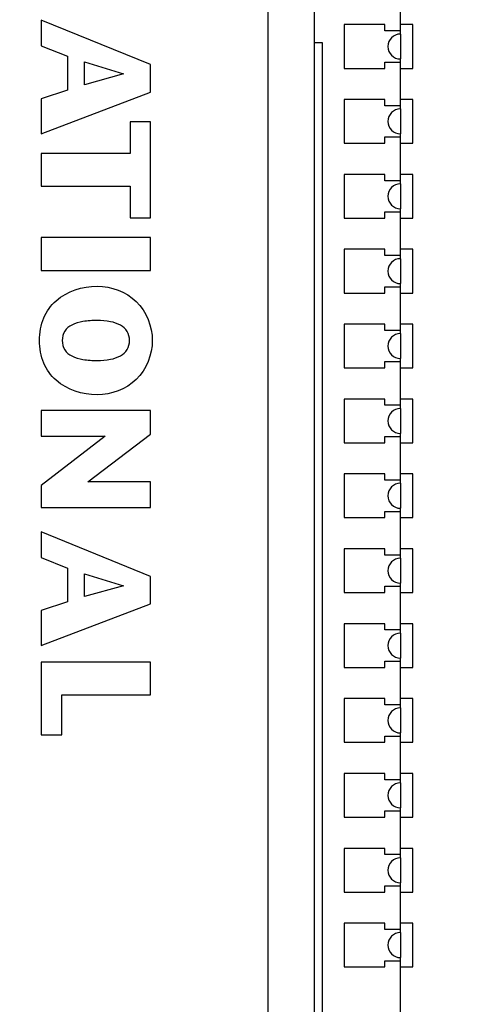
# Model space of a CAD drawing. Header units: inches. Extents: x 0 to 34, y 0 to 22.
# Tile 33 of 124: x 11.1154 to 11.1896, y 15.0519 to 15.2097. Entities that reach past the tile are written whole.
import ezdxf

# ---------------------------------------------------------------- set-up
doc = ezdxf.new("R2010")
doc.units = ezdxf.units.IN
doc.header["$LTSCALE"] = 1.87
doc.header["$MEASUREMENT"] = 0
doc.layers.get('0').update_dxf_attribs({"linetype": 'CONTINUOUS'})
for name, color, linetype in [('02___PRT_ALL_AXES', 7, 'CONTINUOUS'), ('03___PRT_ALL_CURVES', 7, 'CONTINUOUS'), ('DIMENSIONS', 7, 'CONTINUOUS')]:
    doc.layers.add(name, color=color, linetype=linetype)
doc.styles.get("Standard").update_dxf_attribs({"font": 'txt', "width": 0.8})
doc.dimstyles.new('DIMSTYLE_2', dxfattribs={"dimtxt": 0.125, "dimasz": 0.18, "dimexe": 0.125, "dimexo": 0.0625, "dimgap": 0.0625, "dimtad": 0, "dimtih": 1, "dimtoh": 1, "dimlfac": 2, "dimzin": 0, "dimdsep": 46, "dimtxsty": 'STANDARD', "dimblk": '_FILLED', "dimblk1": '_FILLED', "dimblk2": '_FILLED', "dimcen": 0.09, "dimazin": 0, "dimtp": 0.01, "dimtm": 0.01, "dimtfac": 1, "dimtofl": 0, "dimtmove": 0, "dimatfit": 3, "dimldrblk": '_FILLED', "dimfxl": 1, "dimtolj": 1, "dimtzin": 0, "dimarcsym": 0})
doc.dimstyles.new('DIMSTYLE_3', dxfattribs={"dimtxt": 0.125, "dimasz": 0.18, "dimexe": 0.125, "dimexo": 0.0625, "dimgap": 0.0625, "dimtad": 0, "dimtih": 1, "dimtoh": 1, "dimlfac": 2, "dimzin": 0, "dimdsep": 46, "dimtxsty": 'STANDARD', "dimblk": '_FILLED', "dimblk1": '_FILLED', "dimblk2": '_FILLED', "dimcen": 0.09, "dimazin": 0, "dimtp": 0.01, "dimtm": 0.01, "dimtfac": 1, "dimtofl": 0, "dimtmove": 0, "dimatfit": 3, "dimldrblk": '_FILLED', "dimfxl": 1, "dimtolj": 1, "dimtzin": 0, "dimarcsym": 0})

# ---------------------------------------------------------------- blocks, each defined once
blk = doc.blocks.new('_FILLED')
at = {"color": 0, "linetype": 'BYBLOCK'}
blk.add_solid([(0, 0), (-1, 0.1736111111), (-1, -0.1736111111)], dxfattribs=at)
blk = doc.blocks.new('*D8')
at = {"layer": 'DIMENSIONS', "color": 2, "linetype": 'CONTINUOUS'}
for p, q in [((13.0554424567, 15.1803553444), (14.7961090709, 15.1803553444)), ((14.6711090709, 15.1803553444), (14.6711090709, 13.7328159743)), ((14.6711090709, 12.0352766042), (14.6711090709, 13.4828159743)), ((10.6977633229, 12.0352766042), (14.7961090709, 12.0352766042))]:
    blk.add_line(p, q, dxfattribs=at)
at = {"layer": 'DIMENSIONS', "color": 2, "linetype": 'CONTINUOUS', "xscale": 0.18, "yscale": 0.18, "zscale": 0.18}
for p, rotation in [((14.6711090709, 15.1803553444), 90), ((14.6711090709, 12.0352766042), 270)]:
    blk.add_blockref('_FILLED', p, dxfattribs=dict(at, rotation=rotation))
at = {"layer": 'DIMENSIONS', "color": 2, "linetype": 'CONTINUOUS', "insert": (14.6711090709, 13.6703159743), "char_height": 0.125, "width": 1.425, "attachment_point": 2, "line_spacing_factor": 0.9}
blk.add_mtext('159.77{\\ftxt.shx;\\W1.000000;\\H0.125000; }[6.290]', dxfattribs=at)
blk = doc.blocks.new('*D9')
at = {"layer": 'DIMENSIONS', "color": 2, "linetype": 'CONTINUOUS'}
for p, q in [((12.8679404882, 14.9928533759), (12.8679404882, 10.7080922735)), ((10.4216806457, 11.7591939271), (10.4216806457, 10.7080922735)), ((10.4216806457, 10.8330922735), (11.232310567, 10.8330922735)), ((12.8679404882, 10.8330922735), (12.057310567, 10.8330922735))]:
    blk.add_line(p, q, dxfattribs=at)
at = {"layer": 'DIMENSIONS', "color": 2, "linetype": 'CONTINUOUS', "xscale": 0.18, "yscale": 0.18, "zscale": 0.18, "rotation": 180}
blk.add_blockref('_FILLED', (10.4216806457, 10.8330922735), dxfattribs=at)
at = {"layer": 'DIMENSIONS', "color": 2, "linetype": 'CONTINUOUS', "xscale": 0.18, "yscale": 0.18, "zscale": 0.18}
blk.add_blockref('_FILLED', (12.8679404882, 10.8330922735), dxfattribs=at)
at = {"layer": 'DIMENSIONS', "color": 2, "linetype": 'CONTINUOUS', "insert": (11.594810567, 10.8955922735), "char_height": 0.125, "width": 0.7, "attachment_point": 2, "line_spacing_factor": 0.9}
blk.add_mtext('124.27\\P[4.893]', dxfattribs=at)

msp = doc.modelspace()

# ---------------------------------------------------------------- linework, layer by layer
at = {"color": 7, "linetype": 'CONTINUOUS'}
for p, q in [((11.1551621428, 15.3033592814), (11.1551621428, 15.0353592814)), ((11.1626627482, 15.0346270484), (11.1626627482, 15.3040915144)), ((11.1363440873, 15.2024644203), (11.1188371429, 15.2095919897)), ((11.1188371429, 15.2095919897), (11.1188371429, 15.2054687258)), ((11.1739243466, 15.2088632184), (11.1674243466, 15.2088632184)), ((11.1674243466, 15.2088632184), (11.1674243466, 15.2018632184)), ((11.1739243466, 15.2078632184), (11.1739243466, 15.2088632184)), ((11.1764243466, 15.2078632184), (11.1739243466, 15.2078632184)), ((11.1188371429, 15.2054687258), (11.1230149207, 15.2037902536)), ((11.1639243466, 15.2059459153), (11.1626627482, 15.2059459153)), ((11.1639243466, 15.026706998), (11.1639243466, 15.2059459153)), ((11.1230149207, 15.2037902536), (11.1230149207, 15.1983649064)), ((11.1257885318, 15.2028916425), (11.1320073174, 15.2009696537)), ((11.1257885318, 15.1992160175), (11.1257885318, 15.2028916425)), ((11.1363440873, 15.1980393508), (11.1363440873, 15.2024644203)), ((11.1739243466, 15.2028632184), (11.1764243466, 15.2028632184)), ((11.1739243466, 15.2018632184), (11.1739243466, 15.2028632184)), ((11.1320073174, 15.2009696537), (11.1257885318, 15.1992160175)), ((11.1674243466, 15.2018632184), (11.1739243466, 15.2018632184)), ((11.1230149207, 15.1983649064), (11.1188371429, 15.1969882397)), ((11.1188371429, 15.1913865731), (11.1363440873, 15.1980393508)), ((11.1188371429, 15.1969882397), (11.1188371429, 15.1913865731)), ((11.1739243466, 15.1968632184), (11.1674243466, 15.1968632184)), ((11.1674243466, 15.1968632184), (11.1674243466, 15.1898632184)), ((11.1739243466, 15.1958632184), (11.1739243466, 15.1968632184)), ((11.1764243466, 15.1958632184), (11.1739243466, 15.1958632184)), ((11.1363440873, 15.1932921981), (11.1330656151, 15.1932921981)), ((11.1330656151, 15.1932921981), (11.1330656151, 15.188239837)), ((11.1363440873, 15.1779113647), (11.1363440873, 15.1932921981)), ((11.1674243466, 15.1898632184), (11.1739243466, 15.1898632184)), ((11.1739243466, 15.1908632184), (11.1764243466, 15.1908632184)), ((11.1739243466, 15.1898632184), (11.1739243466, 15.1908632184)), ((11.1330656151, 15.188239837), (11.1188371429, 15.188239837)), ((11.1188371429, 15.188239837), (11.1188371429, 15.1829637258)), ((11.1739243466, 15.1848632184), (11.1674243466, 15.1848632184)), ((11.1674243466, 15.1848632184), (11.1674243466, 15.1778632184)), ((11.1739243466, 15.1838632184), (11.1739243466, 15.1848632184)), ((11.1764243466, 15.1838632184), (11.1739243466, 15.1838632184)), ((11.1188371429, 15.1829637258), (11.1330656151, 15.1829637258)), ((11.1330656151, 15.1829637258), (11.1330656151, 15.1779113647)), ((11.1739243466, 15.1788632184), (11.1764243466, 15.1788632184)), ((11.1739243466, 15.1778632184), (11.1739243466, 15.1788632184)), ((11.1330656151, 15.1779113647), (11.1363440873, 15.1779113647)), ((11.1674243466, 15.1778632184), (11.1739243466, 15.1778632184)), ((11.1363440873, 15.1747408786), (11.1188371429, 15.1747408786)), ((11.1188371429, 15.1747408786), (11.1188371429, 15.1694647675)), ((11.1363440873, 15.1694647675), (11.1363440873, 15.1747408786)), ((11.1739243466, 15.1728632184), (11.1674243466, 15.1728632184)), ((11.1674243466, 15.1728632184), (11.1674243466, 15.1658632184)), ((11.1739243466, 15.1718632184), (11.1739243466, 15.1728632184)), ((11.1764243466, 15.1718632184), (11.1739243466, 15.1718632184)), ((11.1188371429, 15.1694647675), (11.1363440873, 15.1694647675)), ((11.1739243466, 15.1668632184), (11.1764243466, 15.1668632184)), ((11.1739243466, 15.1658632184), (11.1739243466, 15.1668632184)), ((11.1674243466, 15.1658632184), (11.1739243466, 15.1658632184)), ((11.1739243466, 15.1608632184), (11.1674243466, 15.1608632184)), ((11.1674243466, 15.1608632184), (11.1674243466, 15.1538632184)), ((11.1739243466, 15.1598632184), (11.1739243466, 15.1608632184)), ((11.1764243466, 15.1598632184), (11.1739243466, 15.1598632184)), ((11.1674243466, 15.1538632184), (11.1739243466, 15.1538632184)), ((11.1739243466, 15.1548632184), (11.1764243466, 15.1548632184)), ((11.1739243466, 15.1538632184), (11.1739243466, 15.1548632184)), ((11.1739243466, 15.1488632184), (11.1674243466, 15.1488632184)), ((11.1674243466, 15.1488632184), (11.1674243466, 15.1418632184)), ((11.1739243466, 15.1478632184), (11.1739243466, 15.1488632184)), ((11.1363440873, 15.1470578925), (11.1188371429, 15.1470578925)), ((11.1188371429, 15.1470578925), (11.1188371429, 15.1429044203)), ((11.1363440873, 15.1432301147), (11.1363440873, 15.1470578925)), ((11.1764243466, 15.1478632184), (11.1739243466, 15.1478632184)), ((11.1188371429, 15.1429044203), (11.1290913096, 15.1429044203)), ((11.1290913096, 15.1429044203), (11.1188371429, 15.1350037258)), ((11.1263142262, 15.135627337), (11.1363440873, 15.1432301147)), ((11.1739243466, 15.1428632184), (11.1764243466, 15.1428632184)), ((11.1739243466, 15.1418632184), (11.1739243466, 15.1428632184)), ((11.1674243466, 15.1418632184), (11.1739243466, 15.1418632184)), ((11.1739243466, 15.1368632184), (11.1674243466, 15.1368632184)), ((11.1674243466, 15.1368632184), (11.1674243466, 15.1298632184)), ((11.1739243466, 15.1358632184), (11.1739243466, 15.1368632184)), ((11.1188371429, 15.1350037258), (11.1188371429, 15.1314738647)), ((11.1363440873, 15.135627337), (11.1263142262, 15.135627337)), ((11.1363440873, 15.1314738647), (11.1363440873, 15.135627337)), ((11.1764243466, 15.1358632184), (11.1739243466, 15.1358632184)), ((11.1188371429, 15.1314738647), (11.1363440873, 15.1314738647)), ((11.1674243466, 15.1298632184), (11.1739243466, 15.1298632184)), ((11.1739243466, 15.1308632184), (11.1764243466, 15.1308632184)), ((11.1739243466, 15.1298632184), (11.1739243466, 15.1308632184)), ((11.1363440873, 15.1204537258), (11.1188371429, 15.1275808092)), ((11.1188371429, 15.1275808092), (11.1188371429, 15.1234578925)), ((11.1188371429, 15.1234578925), (11.1230149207, 15.1217828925)), ((11.1739243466, 15.1248632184), (11.1674243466, 15.1248632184)), ((11.1674243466, 15.1248632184), (11.1674243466, 15.1178632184)), ((11.1739243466, 15.1238632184), (11.1739243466, 15.1248632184)), ((11.1764243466, 15.1238632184), (11.1739243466, 15.1238632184)), ((11.1230149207, 15.1217828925), (11.1230149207, 15.1163571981)), ((11.1257885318, 15.1208808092), (11.1320073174, 15.1189588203)), ((11.1257885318, 15.1172051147), (11.1257885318, 15.1208808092)), ((11.1363440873, 15.1160321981), (11.1363440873, 15.1204537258)), ((11.1320073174, 15.1189588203), (11.1257885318, 15.1172051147)), ((11.1739243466, 15.1188632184), (11.1764243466, 15.1188632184)), ((11.1739243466, 15.1178632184), (11.1739243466, 15.1188632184)), ((11.1674243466, 15.1178632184), (11.1739243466, 15.1178632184)), ((11.1230149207, 15.1163571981), (11.1188371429, 15.1149808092)), ((11.1188371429, 15.1093787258), (11.1363440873, 15.1160321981)), ((11.1188371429, 15.1149808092), (11.1188371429, 15.1093787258)), ((11.1739243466, 15.1128632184), (11.1674243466, 15.1128632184)), ((11.1674243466, 15.1128632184), (11.1674243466, 15.1058632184)), ((11.1739243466, 15.1118632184), (11.1739243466, 15.1128632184)), ((11.1764243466, 15.1118632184), (11.1739243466, 15.1118632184)), ((11.1363440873, 15.106727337), (11.1188371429, 15.106727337)), ((11.1188371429, 15.106727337), (11.1188371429, 15.0950495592)), ((11.1363440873, 15.1014509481), (11.1363440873, 15.106727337)), ((11.1739243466, 15.1068632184), (11.1764243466, 15.1068632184)), ((11.1739243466, 15.1058632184), (11.1739243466, 15.1068632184)), ((11.1674243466, 15.1058632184), (11.1739243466, 15.1058632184)), ((11.1221128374, 15.1014509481), (11.1363440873, 15.1014509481)), ((11.1221128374, 15.0950495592), (11.1221128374, 15.1014509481)), ((11.1739243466, 15.1008632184), (11.1674243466, 15.1008632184)), ((11.1674243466, 15.1008632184), (11.1674243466, 15.0938632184)), ((11.1739243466, 15.0998632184), (11.1739243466, 15.1008632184)), ((11.1764243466, 15.0998632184), (11.1739243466, 15.0998632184)), ((11.1188371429, 15.0950495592), (11.1221128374, 15.0950495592)), ((11.1674243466, 15.0938632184), (11.1739243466, 15.0938632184)), ((11.1739243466, 15.0948632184), (11.1764243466, 15.0948632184)), ((11.1739243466, 15.0938632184), (11.1739243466, 15.0948632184)), ((11.1739243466, 15.0888632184), (11.1674243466, 15.0888632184)), ((11.1674243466, 15.0888632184), (11.1674243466, 15.0818632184)), ((11.1739243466, 15.0878632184), (11.1739243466, 15.0888632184)), ((11.1764243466, 15.0878632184), (11.1739243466, 15.0878632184)), ((11.1739243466, 15.0828632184), (11.1764243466, 15.0828632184)), ((11.1739243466, 15.0818632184), (11.1739243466, 15.0828632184)), ((11.1674243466, 15.0818632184), (11.1739243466, 15.0818632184)), ((11.1739243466, 15.0768632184), (11.1674243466, 15.0768632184)), ((11.1674243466, 15.0768632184), (11.1674243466, 15.0698632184)), ((11.1739243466, 15.0758632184), (11.1739243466, 15.0768632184)), ((11.1764243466, 15.0758632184), (11.1739243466, 15.0758632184)), ((11.1674243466, 15.0698632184), (11.1739243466, 15.0698632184)), ((11.1739243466, 15.0708632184), (11.1764243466, 15.0708632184)), ((11.1739243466, 15.0698632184), (11.1739243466, 15.0708632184)), ((11.1739243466, 15.0648632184), (11.1674243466, 15.0648632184)), ((11.1674243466, 15.0648632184), (11.1674243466, 15.0578632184)), ((11.1739243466, 15.0638632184), (11.1739243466, 15.0648632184)), ((11.1764243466, 15.0638632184), (11.1739243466, 15.0638632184)), ((11.1739243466, 15.0588632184), (11.1764243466, 15.0588632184)), ((11.1739243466, 15.0578632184), (11.1739243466, 15.0588632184)), ((11.1674243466, 15.0578632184), (11.1739243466, 15.0578632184))]:
    msp.add_line(p, q, dxfattribs=at)
for points, knots in [([(11.118535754, 15.1582509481), (11.118535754, 15.1594836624), (11.1189591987, 15.1618817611), (11.1217454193, 15.1658230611), (11.1254599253, 15.1669555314), (11.1277892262, 15.1669555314)], [0, 0, 0, 0, 0.2631605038, 0.5027396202, 1, 1, 1, 1]), ([(11.1277892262, 15.1669555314), (11.1300337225, 15.1669555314), (11.1347812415, 15.1652398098), (11.1366426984, 15.1605021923), (11.1366426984, 15.1582509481)], [0, 0, 0, 0, 0.4992495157, 1, 1, 1, 1]), ([(11.1277892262, 15.161452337), (11.127031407, 15.161452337), (11.1256520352, 15.1613729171), (11.1238109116, 15.1608932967), (11.1224458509, 15.1598381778), (11.1221878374, 15.1587667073), (11.1221878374, 15.1582509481)], [0, 0, 0, 0, 0.3160114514, 0.5737429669, 0.7849278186, 1, 1, 1, 1]), ([(11.1329906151, 15.1582509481), (11.1329906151, 15.1587504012), (11.1327594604, 15.1597765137), (11.13151715, 15.1608483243), (11.1297926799, 15.1613648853), (11.1284991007, 15.161452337), (11.1277892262, 15.161452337)], [0, 0, 0, 0, 0.2196426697, 0.4328307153, 0.6878211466, 1, 1, 1, 1]), ([(11.1277892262, 15.1495502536), (11.1254599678, 15.1495502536), (11.1217460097, 15.1506824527), (11.118959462, 15.1546220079), (11.118535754, 15.1570190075), (11.118535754, 15.1582509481)], [0, 0, 0, 0, 0.4973708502, 0.7369414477, 1, 1, 1, 1]), ([(11.1221878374, 15.1582509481), (11.1221878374, 15.1577353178), (11.122445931, 15.1566640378), (11.123810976, 15.1556092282), (11.1256520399, 15.1551296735), (11.1270314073, 15.1550502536), (11.1277892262, 15.1550502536)], [0, 0, 0, 0, 0.2150346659, 0.4262168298, 0.6839647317, 1, 1, 1, 1]), ([(11.1366426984, 15.1582509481), (11.1366426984, 15.1560007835), (11.1347797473, 15.1512651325), (11.1300336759, 15.1495502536), (11.1277892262, 15.1495502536)], [0, 0, 0, 0, 0.5006357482, 1, 1, 1, 1]), ([(11.1277892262, 15.1550502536), (11.1284991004, 15.1550502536), (11.1297926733, 15.1551377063), (11.1315170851, 15.1556541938), (11.1327593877, 15.1567257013), (11.1329906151, 15.1577516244), (11.1329906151, 15.1582509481)], [0, 0, 0, 0, 0.3122041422, 0.5672116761, 0.7803964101, 1, 1, 1, 1])]:
    msp.add_open_spline(points, degree=3, knots=knots, dxfattribs=at)
at = {"layer": '02___PRT_ALL_AXES', "color": 7, "linetype": 'CONTINUOUS'}
for p, q in [((11.1764243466, 15.2073632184), (11.1764243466, 15.2153632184)), ((11.1764243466, 15.1953632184), (11.1764243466, 15.2033632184)), ((11.1764243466, 15.1833632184), (11.1764243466, 15.1913632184)), ((11.1764243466, 15.1713632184), (11.1764243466, 15.1793632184)), ((11.1764243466, 15.1593632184), (11.1764243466, 15.1673632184)), ((11.1764243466, 15.1473632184), (11.1764243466, 15.1553632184)), ((11.1764243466, 15.1353632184), (11.1764243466, 15.1433632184)), ((11.1764243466, 15.1233632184), (11.1764243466, 15.1313632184)), ((11.1764243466, 15.1113632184), (11.1764243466, 15.1193632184)), ((11.1764243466, 15.0993632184), (11.1764243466, 15.1073632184)), ((11.1764243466, 15.0873632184), (11.1764243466, 15.0953632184)), ((11.1764243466, 15.0753632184), (11.1764243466, 15.0833632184)), ((11.1764243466, 15.0633632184), (11.1764243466, 15.0713632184)), ((11.1764243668, 15.0018632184), (11.1764243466, 15.0593632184))]:
    msp.add_line(p, q, dxfattribs=at)
for centre in [(11.1764243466, 15.2053632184), (11.1764243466, 15.1933632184), (11.1764243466, 15.1813632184), (11.1764243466, 15.1693632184), (11.1764243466, 15.1573632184), (11.1764243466, 15.1453632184), (11.1764243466, 15.1333632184), (11.1764243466, 15.1213632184), (11.1764243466, 15.1093632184), (11.1764243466, 15.0973632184), (11.1764243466, 15.0853632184), (11.1764243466, 15.0733632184), (11.1764243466, 15.0613632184)]:
    msp.add_arc(centre, 0.002, 90, 270, dxfattribs=at)
at = {"layer": '03___PRT_ALL_CURVES', "color": 4, "linetype": 'CONTINUOUS'}
for p, q in [((11.1784257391, 15.2088632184), (11.1764243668, 15.2088632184)), ((11.1784257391, 15.2018632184), (11.1784257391, 15.2088632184)), ((11.1764257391, 15.2073632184), (11.1764257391, 15.2033632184)), ((11.1764243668, 15.2018632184), (11.1784257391, 15.2018632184)), ((11.1784257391, 15.1968632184), (11.1764243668, 15.1968632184)), ((11.1784257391, 15.1898632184), (11.1784257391, 15.1968632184)), ((11.1764257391, 15.1953632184), (11.1764257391, 15.1913632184)), ((11.1764243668, 15.1898632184), (11.1784257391, 15.1898632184)), ((11.1784257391, 15.1848632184), (11.1764243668, 15.1848632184)), ((11.1784257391, 15.1778632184), (11.1784257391, 15.1848632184)), ((11.1764257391, 15.1833632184), (11.1764257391, 15.1793632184)), ((11.1764243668, 15.1778632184), (11.1784257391, 15.1778632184)), ((11.1784257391, 15.1728632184), (11.1764243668, 15.1728632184)), ((11.1784257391, 15.1658632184), (11.1784257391, 15.1728632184)), ((11.1764257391, 15.1713632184), (11.1764257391, 15.1673632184)), ((11.1764243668, 15.1658632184), (11.1784257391, 15.1658632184)), ((11.1784257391, 15.1608632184), (11.1764243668, 15.1608632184)), ((11.1784257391, 15.1538632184), (11.1784257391, 15.1608632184)), ((11.1764257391, 15.1593632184), (11.1764257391, 15.1553632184)), ((11.1764243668, 15.1538632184), (11.1784257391, 15.1538632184)), ((11.1784257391, 15.1488632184), (11.1764243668, 15.1488632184)), ((11.1784257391, 15.1418632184), (11.1784257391, 15.1488632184)), ((11.1764257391, 15.1473632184), (11.1764257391, 15.1433632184)), ((11.1764243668, 15.1418632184), (11.1784257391, 15.1418632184)), ((11.1784257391, 15.1368632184), (11.1764243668, 15.1368632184)), ((11.1784257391, 15.1298632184), (11.1784257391, 15.1368632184)), ((11.1764257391, 15.1353632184), (11.1764257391, 15.1313632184)), ((11.1764243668, 15.1298632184), (11.1784257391, 15.1298632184)), ((11.1784257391, 15.1248632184), (11.1764243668, 15.1248632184)), ((11.1764257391, 15.1233632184), (11.1764257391, 15.1193632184)), ((11.1784257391, 15.1178632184), (11.1784257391, 15.1248632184)), ((11.1764243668, 15.1178632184), (11.1784257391, 15.1178632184)), ((11.1784257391, 15.1128632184), (11.1764243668, 15.1128632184)), ((11.1784257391, 15.1058632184), (11.1784257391, 15.1128632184)), ((11.1764257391, 15.1113632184), (11.1764257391, 15.1073632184)), ((11.1764243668, 15.1058632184), (11.1784257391, 15.1058632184)), ((11.1784257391, 15.1008632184), (11.1764243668, 15.1008632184)), ((11.1784257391, 15.0938632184), (11.1784257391, 15.1008632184)), ((11.1764257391, 15.0993632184), (11.1764257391, 15.0953632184)), ((11.1764243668, 15.0938632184), (11.1784257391, 15.0938632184)), ((11.1784257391, 15.0888632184), (11.1764243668, 15.0888632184)), ((11.1784257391, 15.0818632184), (11.1784257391, 15.0888632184)), ((11.1764257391, 15.0873632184), (11.1764257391, 15.0833632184)), ((11.1764243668, 15.0818632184), (11.1784257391, 15.0818632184)), ((11.1784257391, 15.0768632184), (11.1764243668, 15.0768632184)), ((11.1784257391, 15.0698632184), (11.1784257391, 15.0768632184)), ((11.1764257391, 15.0753632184), (11.1764257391, 15.0713632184)), ((11.1764243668, 15.0698632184), (11.1784257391, 15.0698632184)), ((11.1784257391, 15.0648632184), (11.1764243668, 15.0648632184)), ((11.1764257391, 15.0633632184), (11.1764257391, 15.0593632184)), ((11.1784257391, 15.0578632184), (11.1784257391, 15.0648632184)), ((11.1764243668, 15.0578632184), (11.1784257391, 15.0578632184))]:
    msp.add_line(p, q, dxfattribs=at)

# ---------------------------------------------------------------- dimensions: what is measured, and where the dimension line sits
at = {"layer": 'DIMENSIONS', "color": 2, "linetype": 'CONTINUOUS'}
dim = msp.add_linear_dim(base=(14.6711090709, 12.0352766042), p1=(12.9929424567, 15.1803553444), p2=(10.6352633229, 12.0352766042), angle=270, dimstyle='DIMSTYLE_2', dxfattribs=at)
dim.commit()
dim.dimension.update_dxf_attribs({"geometry": '*D8', "text_midpoint": (14.6711090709, 13.6078159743), "dimtype": 160})
dim = msp.add_linear_dim(base=(12.8679404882, 10.8330922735), p1=(10.4216806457, 11.8216939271), p2=(12.8679404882, 15.0553533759), text='<>\\P[]', dimstyle='DIMSTYLE_3', dxfattribs=at)
dim.commit()
dim.dimension.update_dxf_attribs({"geometry": '*D9', "text_midpoint": (11.644810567, 10.7393422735), "dimtype": 160})

doc.saveas('drawing.dxf')
